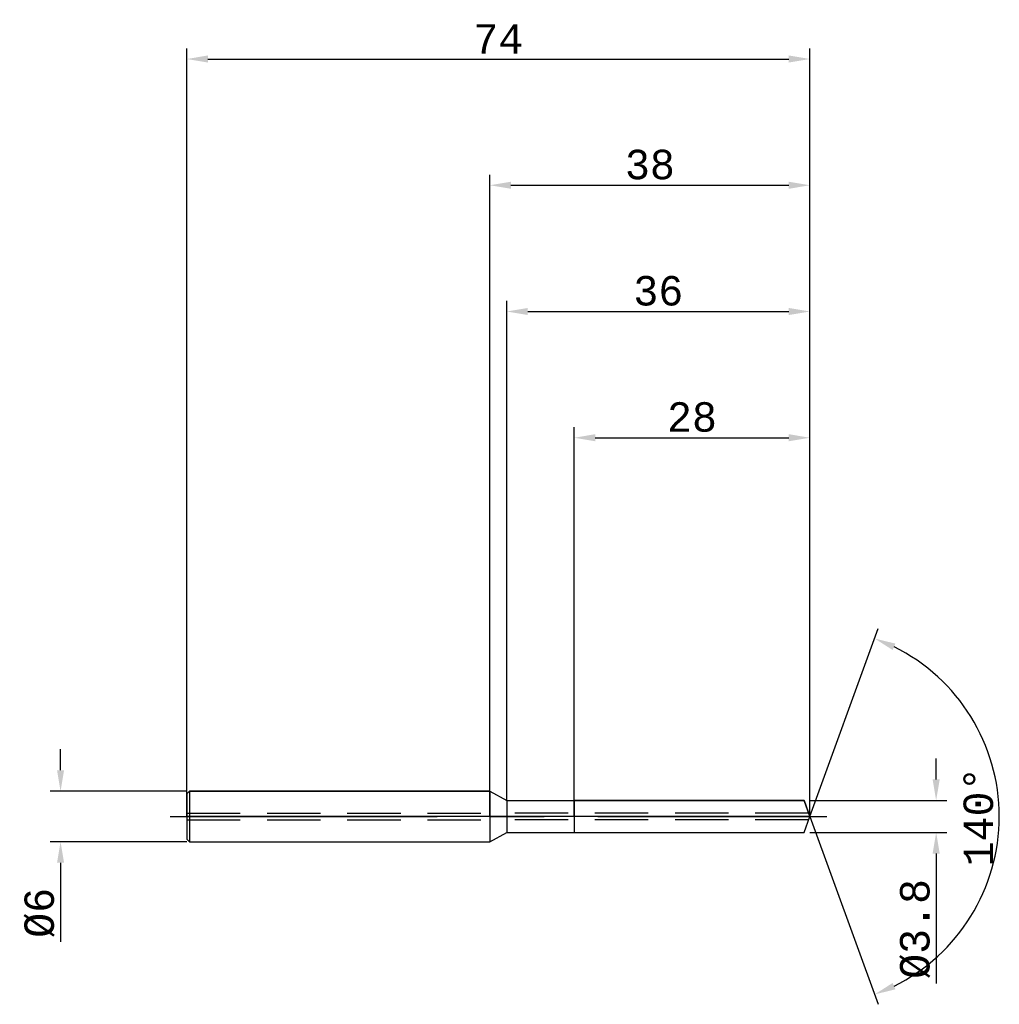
# Model space of a CAD drawing. Header units: millimetres. Extents: x -56 to 60, y -22 to 95.
import ezdxf

# ---------------------------------------------------------------- set-up
doc = ezdxf.new("R2010")
doc.units = ezdxf.units.MM
doc.header["$PDMODE"] = 1
doc.linetypes.add('CENTER', pattern=[50.8, 31.75, -6.35, 6.35, -6.35])
doc.linetypes.add('HIDDEN', pattern=[9.525, 6.35, -3.175])
doc.layers.get('DEFPOINTS').update_dxf_attribs({"linetype": 'CONTINUOUS'})
for name, color, linetype in [('1', 4, 'CONTINUOUS'), ('2', 7, 'CONTINUOUS'), ('3', 1, 'HIDDEN'), ('CUT', 1, 'CONTINUOUS'), ('NOCUT', 7, 'CONTINUOUS'), ('SK1', 4, 'CONTINUOUS'), ('SK2', 7, 'CONTINUOUS'), ('SK3', 1, 'HIDDEN'), ('SK4', 2, 'CENTER')]:
    doc.layers.add(name, color=color, linetype=linetype)
doc.styles.get("Standard").update_dxf_attribs({"font": 'monos.ttf', "height": 3.5})
doc.dimstyles.get("Standard").update_dxf_attribs({"dimtxt": 3.5, "dimasz": 2.5, "dimexe": 1.25, "dimexo": 0, "dimtad": 1, "dimdsep": 46, "dimtxsty": 'STANDARD', "dimcen": 0, "dimazin": 2, "dimtfac": 1, "dimtofl": 0, "dimtmove": 0, "dimatfit": 3, "dimfxl": 1, "dimarcsym": 0})

# ---------------------------------------------------------------- blocks, each defined once
blk = doc.blocks.new('*D0')
at = {"layer": '2', "color": 0, "lineweight": -2}
for p, q in [((53, 4.4), (53, 6.9)), ((38, 1.9), (54.25, 1.9)), ((38, -1.9), (54.25, -1.9)), ((53, -4.4), (53, -19.83))]:
    blk.add_line(p, q, dxfattribs=at)
at = {"layer": '2', "color": 0}
for points in [[(52.58, 4.4), (53.42, 4.4), (53, 1.9)], [(53.42, -4.4), (52.58, -4.4), (53, -1.9)]]:
    blk.add_solid(points, dxfattribs=at)
at = {"layer": 'DEFPOINTS', "color": 0}
for p in [(38, 1.9), (38, -1.9), (53, -1.9)]:
    blk.add_point(p, dxfattribs=at)
at = {"layer": '2', "color": 0, "insert": (50.51, -13.36), "char_height": 3.5, "attachment_point": 5, "rotation": 90}
blk.add_mtext('%%c3.8', dxfattribs=at)
blk = doc.blocks.new('*D1')
at = {"layer": '2', "color": 0, "lineweight": -2}
for p, q in [((0, 0), (0, 76.25)), ((38, 0), (38, 76.25)), ((2.5, 75), (35.5, 75))]:
    blk.add_line(p, q, dxfattribs=at)
at = {"layer": '2', "color": 0}
for points in [[(2.5, 75.42), (2.5, 74.58), (0, 75)], [(35.5, 74.58), (35.5, 75.42), (38, 75)]]:
    blk.add_solid(points, dxfattribs=at)
at = {"layer": 'DEFPOINTS', "color": 0}
for p in [(38, 75), (0, 0), (38, 0)]:
    blk.add_point(p, dxfattribs=at)
at = {"layer": '2', "color": 0, "insert": (19, 77.44), "char_height": 3.5, "attachment_point": 5}
blk.add_mtext('38', dxfattribs=at)
blk = doc.blocks.new('*D2')
at = {"layer": 'DEFPOINTS', "color": 0}
for p in [(-36, 3), (-51, -3), (-36, -3)]:
    blk.add_point(p, dxfattribs=at)
at = {"layer": 'SK2', "color": 0, "lineweight": -2}
for p, q in [((-51, 5.5), (-51, 8)), ((-36, 3), (-52.25, 3)), ((-36, -3), (-52.25, -3)), ((-51, -5.5), (-51, -14.9))]:
    blk.add_line(p, q, dxfattribs=at)
at = {"layer": 'SK2', "color": 0}
for points in [[(-51.42, 5.5), (-50.58, 5.5), (-51, 3)], [(-50.58, -5.5), (-51.42, -5.5), (-51, -3)]]:
    blk.add_solid(points, dxfattribs=at)
at = {"layer": 'SK2', "color": 0, "insert": (-53.49, -11.45), "char_height": 3.5, "attachment_point": 5, "rotation": 90}
blk.add_mtext('%%c6', dxfattribs=at)
blk = doc.blocks.new('*D3')
at = {"layer": '2', "color": 0, "lineweight": -2}
for p, q in [((10, 1.9), (10, 46.25)), ((38, 1.9), (38, 46.25)), ((12.5, 45), (35.5, 45))]:
    blk.add_line(p, q, dxfattribs=at)
at = {"layer": '2', "color": 0}
for points in [[(12.5, 45.42), (12.5, 44.58), (10, 45)], [(35.5, 44.58), (35.5, 45.42), (38, 45)]]:
    blk.add_solid(points, dxfattribs=at)
at = {"layer": 'DEFPOINTS', "color": 0}
for p in [(38, 45), (10, 1.9), (38, 1.9)]:
    blk.add_point(p, dxfattribs=at)
at = {"layer": '2', "color": 0, "insert": (24, 47.44), "char_height": 3.5, "attachment_point": 5}
blk.add_mtext('28', dxfattribs=at)
blk = doc.blocks.new('*D4')
at = {"layer": '2', "color": 0, "lineweight": -2}
for q in [(46.12, 22.32), (46.12, -22.32)]:
    blk.add_line((38, 0), q, dxfattribs=at)
blk.add_arc((38, 0), 22.5, 296.3695, 63.6305, dxfattribs=at)
at = {"layer": '2', "color": 0}
for points in [[(48.16, 20.54), (47.83, 19.78), (45.7, 21.14)], [(47.83, -19.78), (48.16, -20.54), (45.7, -21.14)]]:
    blk.add_solid(points, dxfattribs=at)
at = {"layer": 'DEFPOINTS', "color": 0}
for p in [(38, 0), (38, 0), (38, 0), (58.66, -8.91)]:
    blk.add_point(p, dxfattribs=at)
at = {"layer": '2', "color": 0, "insert": (58.03, 0), "char_height": 3.5, "attachment_point": 5, "rotation": 90}
blk.add_mtext('140%%d', dxfattribs=at)
blk = doc.blocks.new('*D5')
at = {"layer": 'DEFPOINTS', "color": 0}
for p in [(38, 90), (-36, 0), (38, 0)]:
    blk.add_point(p, dxfattribs=at)
at = {"layer": 'SK2', "color": 0, "lineweight": -2}
for p, q in [((-36, 0), (-36, 91.25)), ((38, 0), (38, 91.25)), ((-33.5, 90), (35.5, 90))]:
    blk.add_line(p, q, dxfattribs=at)
at = {"layer": 'SK2', "color": 0}
for points in [[(-33.5, 90.42), (-33.5, 89.58), (-36, 90)], [(35.5, 89.58), (35.5, 90.42), (38, 90)]]:
    blk.add_solid(points, dxfattribs=at)
at = {"layer": 'SK2', "color": 0, "insert": (1, 92.38), "char_height": 3.5, "attachment_point": 5}
blk.add_mtext('74', dxfattribs=at)
blk = doc.blocks.new('*D6')
at = {"layer": '2', "color": 0, "lineweight": -2}
for p, q in [((2, 1.9), (2, 61.25)), ((38, 1.9), (38, 61.25)), ((4.5, 60), (35.5, 60))]:
    blk.add_line(p, q, dxfattribs=at)
at = {"layer": '2', "color": 0}
for points in [[(4.5, 60.42), (4.5, 59.58), (2, 60)], [(35.5, 59.58), (35.5, 60.42), (38, 60)]]:
    blk.add_solid(points, dxfattribs=at)
at = {"layer": 'DEFPOINTS', "color": 0}
for p in [(38, 60), (2, 1.9), (38, 1.9)]:
    blk.add_point(p, dxfattribs=at)
at = {"layer": '2', "color": 0, "insert": (20, 62.44), "char_height": 3.5, "attachment_point": 5}
blk.add_mtext('36', dxfattribs=at)

msp = doc.modelspace()

# ---------------------------------------------------------------- linework, layer by layer
at = {"layer": '1'}
for p, q in [((0, 3), (0, -3)), ((0, 3), (2, 1.9)), ((2, 1.9), (2, -1.9)), ((2, 1.9), (10, 1.9)), ((10, 1.9), (10, -1.9)), ((0, -3), (2, -1.9)), ((2, -1.9), (10, -1.9))]:
    msp.add_line(p, q, dxfattribs=at)
at = {"layer": '1', "color": 1}
for p, q in [((37.308, 1.9), (10, 1.9)), ((38, 0), (37.308, 1.9)), ((37.308, -1.9), (38, 0)), ((10, -1.9), (37.308, -1.9))]:
    msp.add_line(p, q, dxfattribs=at)
at = {"layer": '3'}
for p, q in [((37.862, 0.38), (0, 0.38)), ((37.862, -0.38), (0, -0.38))]:
    msp.add_line(p, q, dxfattribs=at)
at = {"layer": 'CUT'}
msp.add_lwpolyline([(10, 0), (10, 1.9), (37.308, 1.9), (38, 0)], close=True, dxfattribs=at)
at = {"layer": 'NOCUT'}
msp.add_lwpolyline([(-36, 0), (-36, 2.7), (-35.7, 3), (0, 3), (2, 1.9), (10, 1.9), (10, 0)], close=True, dxfattribs=at)
at = {"layer": 'SK1'}
for p, q in [((-35.7, 3), (-36, 2.7)), ((-36, 2.7), (-36, -2.7)), ((0, 3), (-35.7, 3)), ((-35.7, 3), (-35.7, -3)), ((-36, -2.7), (-35.7, -3)), ((-35.7, -3), (0, -3))]:
    msp.add_line(p, q, dxfattribs=at)
at = {"layer": 'SK3'}
for p, q in [((-36, 0.38), (0, 0.38)), ((-36, -0.38), (0, -0.38))]:
    msp.add_line(p, q, dxfattribs=at)
at = {"layer": 'SK4'}
msp.add_line((-38, 0), (40, 0), dxfattribs=at)

# ---------------------------------------------------------------- dimensions: what is measured, and where the dimension line sits
at = {"layer": '2'}
for base, p1, p2, picture, middle in [((38, 75), (0, 0), (38, 0), '*D1', (19, 77.436)), ((38, 60), (2, 1.9), (38, 1.9), '*D6', (20, 62.436)), ((38, 45), (10, 1.9), (38, 1.9), '*D3', (24, 47.436))]:
    dim = msp.add_linear_dim(base=base, p1=p1, p2=p2, dimstyle='STANDARD', override={"dimcen": 0.09}, dxfattribs=at)
    dim.commit()
    dim.dimension.update_dxf_attribs({"geometry": picture, "text_midpoint": middle})
dim = msp.add_angular_dim_3p(base=(58.6598624, -8.9117947), center=(38, 0), p1=(38.000342, -0.0009397), p2=(38.000342, 0.0009397), dimstyle='STANDARD', override={"dimcen": 0.09}, dxfattribs=at)
dim.commit()
dim.dimension.update_dxf_attribs({"geometry": '*D4', "text_midpoint": (58.034, 0)})
dim = msp.add_linear_dim(base=(53, -1.9), p1=(38, 1.9), p2=(38, -1.9), angle=90, text='%%c<>', dimstyle='STANDARD', override={"dimcen": 0.09}, dxfattribs=at)
dim.commit()
dim.dimension.update_dxf_attribs({"geometry": '*D0', "text_midpoint": (50.513, -13.364)})
at = {"layer": 'SK2'}
dim = msp.add_linear_dim(base=(38, 90), p1=(-36, 0), p2=(38, 0), dimstyle='STANDARD', override={"dimcen": 0.09}, dxfattribs=at)
dim.commit()
dim.dimension.update_dxf_attribs({"geometry": '*D5', "text_midpoint": (1, 92.375)})
dim = msp.add_linear_dim(base=(-51, -3), p1=(-36, 3), p2=(-36, -3), angle=90, text='%%c<>', dimstyle='STANDARD', override={"dimcen": 0.09}, dxfattribs=at)
dim.commit()
dim.dimension.update_dxf_attribs({"geometry": '*D2', "text_midpoint": (-53.487, -11.45)})

doc.saveas('drawing.dxf')
